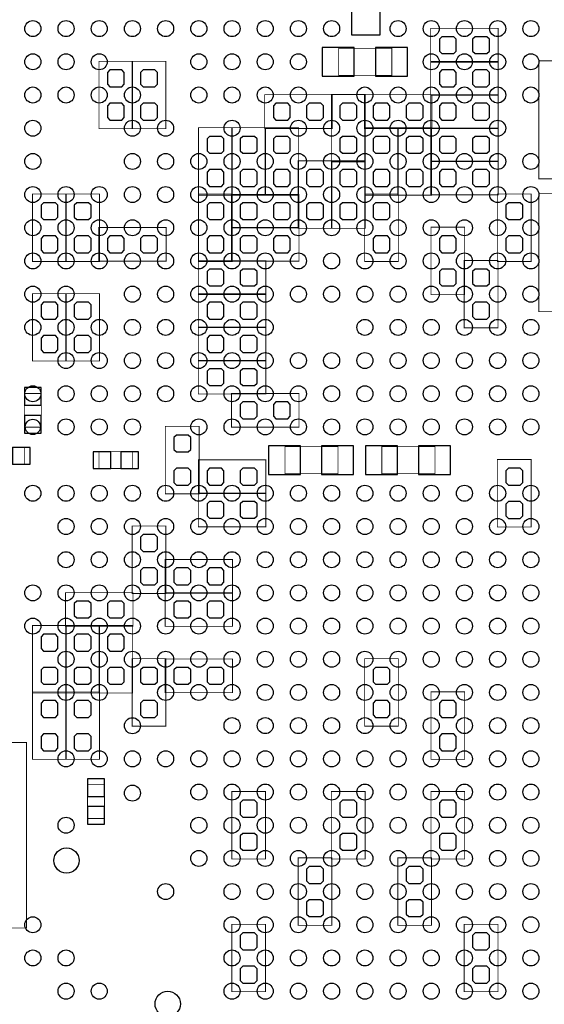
# Model space of a CAD drawing. Extents: x -127 to 3470, y -2628 to 437.
# Tile 3 of 6: x 1510 to 2132, y -1376 to -208. Entities that reach past the tile are written whole.
import ezdxf

# ---------------------------------------------------------------- set-up
doc = ezdxf.new("R2010")
doc.units = 0
for name, color, linetype in [('PG_ASSEMBLY_BOTTOM', 3, 'CONTINUOUS'), ('PIN_BOTTOM', 4, 'CONTINUOUS'), ('VC_BOTTOM', 6, 'CONTINUOUS')]:
    doc.layers.add(name, color=color, linetype=linetype)

msp = doc.modelspace()

# ---------------------------------------------------------------- linework, layer by layer
at = {"layer": 'PG_ASSEMBLY_BOTTOM', "const_width": 1}
for points in [[(1996.89, -217.875), (1996.89, -227.875), (1996.89, -257.875), (2076.89, -257.875), (2076.89, -217.875)], [(1887.78, -241.56), (1887.78, -273.56), (1950.78, -273.56), (1950.78, -241.56)], [(1603.505, -336.93), (1613.505, -336.93), (1643.505, -336.93), (1643.505, -256.93), (1603.505, -256.93)], [(1642.875, -336.93), (1652.875, -336.93), (1682.875, -336.93), (1682.875, -256.93), (1642.875, -256.93)], [(1996.89, -257.245), (1996.89, -267.245), (1996.89, -297.245), (2076.89, -297.245), (2076.89, -257.245)], [(2125, -396.429), (2185, -396.429), (2185, -256.429), (2125, -256.429)], [(1880.04, -336.615), (1880.04, -326.615), (1880.04, -296.615), (1800.04, -296.615), (1800.04, -336.615)], [(1879.095, -376.3), (1889.095, -376.3), (1919.095, -376.3), (1919.095, -296.3), (1879.095, -296.3)], [(1918.15, -296.615), (1918.15, -306.615), (1918.15, -336.615), (1998.15, -336.615), (1998.15, -296.615)], [(1996.89, -296.615), (1996.89, -306.615), (1996.89, -336.615), (2076.89, -336.615), (2076.89, -296.615)], [(1721.615, -415.67), (1731.615, -415.67), (1761.615, -415.67), (1761.615, -335.67), (1721.615, -335.67)], [(1800.985, -335.67), (1790.985, -335.67), (1760.985, -335.67), (1760.985, -415.67), (1800.985, -415.67)], [(1840.355, -335.67), (1830.355, -335.67), (1800.355, -335.67), (1800.355, -415.67), (1840.355, -415.67)], [(1958.465, -335.67), (1948.465, -335.67), (1918.465, -335.67), (1918.465, -415.67), (1958.465, -415.67)], [(1997.835, -335.67), (1987.835, -335.67), (1957.835, -335.67), (1957.835, -415.67), (1997.835, -415.67)], [(1996.89, -335.985), (1996.89, -345.985), (1996.89, -375.985), (2076.89, -375.985), (2076.89, -335.985)], [(1879.725, -375.04), (1869.725, -375.04), (1839.725, -375.04), (1839.725, -455.04), (1879.725, -455.04)], [(1919.095, -375.04), (1909.095, -375.04), (1879.095, -375.04), (1879.095, -455.04), (1919.095, -455.04)], [(1996.89, -375.355), (1996.89, -385.355), (1996.89, -415.355), (2076.89, -415.355), (2076.89, -375.355)], [(1564.765, -414.41), (1554.765, -414.41), (1524.765, -414.41), (1524.765, -494.41), (1564.765, -494.41)], [(1604.135, -414.41), (1594.135, -414.41), (1564.135, -414.41), (1564.135, -494.41), (1604.135, -494.41)], [(1721.615, -494.41), (1731.615, -494.41), (1761.615, -494.41), (1761.615, -414.41), (1721.615, -414.41)], [(1840.67, -454.725), (1840.67, -444.725), (1840.67, -414.725), (1760.67, -414.725), (1760.67, -454.725)], [(1918.465, -494.41), (1928.465, -494.41), (1958.465, -494.41), (1958.465, -414.41), (1918.465, -414.41)], [(2115.945, -414.41), (2105.945, -414.41), (2075.945, -414.41), (2075.945, -494.41), (2115.945, -494.41)], [(2125, -553.966), (2185, -553.966), (2185, -413.966), (2125, -413.966)], [(1603.19, -454.095), (1603.19, -464.095), (1603.19, -494.095), (1683.19, -494.095), (1683.19, -454.095)], [(1760.67, -454.095), (1760.67, -464.095), (1760.67, -494.095), (1840.67, -494.095), (1840.67, -454.095)], [(2037.205, -453.78), (2027.205, -453.78), (1997.205, -453.78), (1997.205, -533.78), (2037.205, -533.78)], [(1721.3, -493.465), (1721.3, -503.465), (1721.3, -533.465), (1801.3, -533.465), (1801.3, -493.465)], [(2076.575, -493.15), (2066.575, -493.15), (2036.575, -493.15), (2036.575, -573.15), (2076.575, -573.15)], [(1564.765, -532.52), (1554.765, -532.52), (1524.765, -532.52), (1524.765, -612.52), (1564.765, -612.52)], [(1604.135, -532.52), (1594.135, -532.52), (1564.135, -532.52), (1564.135, -612.52), (1604.135, -612.52)], [(1801.3, -572.835), (1801.3, -562.835), (1801.3, -532.835), (1721.3, -532.835), (1721.3, -572.835)], [(1721.3, -572.205), (1721.3, -582.205), (1721.3, -612.205), (1801.3, -612.205), (1801.3, -572.205)], [(1721.3, -611.575), (1721.3, -621.575), (1721.3, -651.575), (1801.3, -651.575), (1801.3, -611.575)], [(1515.08, -690.945), (1535.08, -690.945), (1535.08, -650.945), (1515.08, -650.945)], [(1760.67, -650.945), (1760.67, -660.945), (1760.67, -690.945), (1840.67, -690.945), (1840.67, -650.945)], [(1722.245, -690), (1712.245, -690), (1682.245, -690), (1682.245, -770), (1722.245, -770)], [(1515, -735), (1515, -715), (1475, -715), (1475, -735)], [(1643.505, -740), (1643.505, -720), (1603.505, -720), (1603.505, -740)], [(1824, -714), (1824, -746), (1887, -746), (1887, -714)], [(1939, -714), (1939, -746), (2002, -746), (2002, -714)], [(1801.3, -769.685), (1801.3, -759.685), (1801.3, -729.685), (1721.3, -729.685), (1721.3, -769.685)], [(2075.945, -809.37), (2085.945, -809.37), (2115.945, -809.37), (2115.945, -729.37), (2075.945, -729.37)], [(1801.3, -809.055), (1801.3, -799.055), (1801.3, -769.055), (1721.3, -769.055), (1721.3, -809.055)], [(1642.88, -888.115), (1652.88, -888.115), (1682.88, -888.115), (1682.88, -808.115), (1642.88, -808.115)], [(1681.93, -847.795), (1681.93, -857.795), (1681.93, -887.795), (1761.93, -887.795), (1761.93, -847.795)], [(1563.82, -887.165), (1563.82, -897.165), (1563.82, -927.165), (1643.82, -927.165), (1643.82, -887.165)], [(1681.93, -887.165), (1681.93, -897.165), (1681.93, -927.165), (1761.93, -927.165), (1761.93, -887.165)], [(1564.765, -926.22), (1554.765, -926.22), (1524.765, -926.22), (1524.765, -1006.22), (1564.765, -1006.22)], [(1564.135, -1006.22), (1574.135, -1006.22), (1604.135, -1006.22), (1604.135, -926.22), (1564.135, -926.22)], [(1643.505, -926.22), (1633.505, -926.22), (1603.505, -926.22), (1603.505, -1006.22), (1643.505, -1006.22)], [(1682.875, -965.59), (1672.875, -965.59), (1642.875, -965.59), (1642.875, -1045.59), (1682.875, -1045.59)], [(1681.93, -965.905), (1681.93, -975.905), (1681.93, -1005.905), (1761.93, -1005.905), (1761.93, -965.905)], [(1918.465, -1045.59), (1928.465, -1045.59), (1958.465, -1045.59), (1958.465, -965.59), (1918.465, -965.59)], [(1524.765, -1084.97), (1534.765, -1084.97), (1564.765, -1084.97), (1564.765, -1004.97), (1524.765, -1004.97)], [(1604.135, -1004.97), (1594.135, -1004.97), (1564.135, -1004.97), (1564.135, -1084.97), (1604.135, -1084.97)], [(2037.205, -1004.96), (2027.205, -1004.96), (1997.205, -1004.96), (1997.205, -1084.96), (2037.205, -1084.96)], [(1517.5, -1065), (1437.5, -1065), (1437.5, -1285), (1517.5, -1285)], [(1610, -1115), (1590, -1115), (1590, -1155), (1610, -1155)], [(1800.985, -1123.07), (1790.985, -1123.07), (1760.985, -1123.07), (1760.985, -1203.07), (1800.985, -1203.07)], [(1919.095, -1123.07), (1909.095, -1123.07), (1879.095, -1123.07), (1879.095, -1203.07), (1919.095, -1203.07)], [(2037.205, -1123.07), (2027.205, -1123.07), (1997.205, -1123.07), (1997.205, -1203.07), (2037.205, -1203.07)], [(1879.725, -1201.81), (1869.725, -1201.81), (1839.725, -1201.81), (1839.725, -1281.81), (1879.725, -1281.81)], [(1997.835, -1201.81), (1987.835, -1201.81), (1957.835, -1201.81), (1957.835, -1281.81), (1997.835, -1281.81)], [(1800.985, -1280.55), (1790.985, -1280.55), (1760.985, -1280.55), (1760.985, -1360.55), (1800.985, -1360.55)], [(2076.575, -1280.55), (2066.575, -1280.55), (2036.575, -1280.55), (2036.575, -1360.55), (2076.575, -1360.55)]]:
    msp.add_lwpolyline(points, close=True, dxfattribs=at)
at = {"layer": 'PIN_BOTTOM'}
for points in [[(1903, -187.5), (1903, -225.5), (1937, -225.5), (1937, -187.5)], [(2007.2, -230.875), (2007.2, -244.875), (2010.2, -247.875), (2024.2, -247.875), (2027.2, -244.875), (2027.2, -230.875), (2024.2, -227.875), (2010.2, -227.875)], [(2046.58, -230.875), (2046.58, -244.875), (2049.58, -247.875), (2063.58, -247.875), (2066.58, -244.875), (2066.58, -230.875), (2063.58, -227.875), (2049.58, -227.875)], [(1906.28, -240.56), (1868.28, -240.56), (1868.28, -274.56), (1906.28, -274.56)], [(1969.28, -240.56), (1931.28, -240.56), (1931.28, -274.56), (1969.28, -274.56)], [(1616.505, -287.24), (1630.505, -287.24), (1633.505, -284.24), (1633.505, -270.24), (1630.505, -267.24), (1616.505, -267.24), (1613.505, -270.24), (1613.505, -284.24)], [(1655.875, -287.24), (1669.875, -287.24), (1672.875, -284.24), (1672.875, -270.24), (1669.875, -267.24), (1655.875, -267.24), (1652.875, -270.24), (1652.875, -284.24)], [(2007.2, -270.245), (2007.2, -284.245), (2010.2, -287.245), (2024.2, -287.245), (2027.2, -284.245), (2027.2, -270.245), (2024.2, -267.245), (2010.2, -267.245)], [(2046.58, -270.245), (2046.58, -284.245), (2049.58, -287.245), (2063.58, -287.245), (2066.58, -284.245), (2066.58, -270.245), (2063.58, -267.245), (2049.58, -267.245)], [(1616.505, -326.62), (1630.505, -326.62), (1633.505, -323.62), (1633.505, -309.62), (1630.505, -306.62), (1616.505, -306.62), (1613.505, -309.62), (1613.505, -323.62)], [(1655.875, -326.62), (1669.875, -326.62), (1672.875, -323.62), (1672.875, -309.62), (1669.875, -306.62), (1655.875, -306.62), (1652.875, -309.62), (1652.875, -323.62)], [(1830.35, -323.615), (1830.35, -309.615), (1827.35, -306.615), (1813.35, -306.615), (1810.35, -309.615), (1810.35, -323.615), (1813.35, -326.615), (1827.35, -326.615)], [(1869.73, -323.615), (1869.73, -309.615), (1866.73, -306.615), (1852.73, -306.615), (1849.73, -309.615), (1849.73, -323.615), (1852.73, -326.615), (1866.73, -326.615)], [(1892.095, -326.61), (1906.095, -326.61), (1909.095, -323.61), (1909.095, -309.61), (1906.095, -306.61), (1892.095, -306.61), (1889.095, -309.61), (1889.095, -323.61)], [(1928.46, -309.615), (1928.46, -323.615), (1931.46, -326.615), (1945.46, -326.615), (1948.46, -323.615), (1948.46, -309.615), (1945.46, -306.615), (1931.46, -306.615)], [(1967.84, -309.615), (1967.84, -323.615), (1970.84, -326.615), (1984.84, -326.615), (1987.84, -323.615), (1987.84, -309.615), (1984.84, -306.615), (1970.84, -306.615)], [(2007.2, -309.615), (2007.2, -323.615), (2010.2, -326.615), (2024.2, -326.615), (2027.2, -323.615), (2027.2, -309.615), (2024.2, -306.615), (2010.2, -306.615)], [(2046.58, -309.615), (2046.58, -323.615), (2049.58, -326.615), (2063.58, -326.615), (2066.58, -323.615), (2066.58, -309.615), (2063.58, -306.615), (2049.58, -306.615)], [(1734.615, -365.98), (1748.615, -365.98), (1751.615, -362.98), (1751.615, -348.98), (1748.615, -345.98), (1734.615, -345.98), (1731.615, -348.98), (1731.615, -362.98)], [(1787.985, -345.98), (1773.985, -345.98), (1770.985, -348.98), (1770.985, -362.98), (1773.985, -365.98), (1787.985, -365.98), (1790.985, -362.98), (1790.985, -348.98)], [(1827.355, -345.98), (1813.355, -345.98), (1810.355, -348.98), (1810.355, -362.98), (1813.355, -365.98), (1827.355, -365.98), (1830.355, -362.98), (1830.355, -348.98)], [(1892.095, -365.99), (1906.095, -365.99), (1909.095, -362.99), (1909.095, -348.99), (1906.095, -345.99), (1892.095, -345.99), (1889.095, -348.99), (1889.095, -362.99)], [(1945.465, -345.98), (1931.465, -345.98), (1928.465, -348.98), (1928.465, -362.98), (1931.465, -365.98), (1945.465, -365.98), (1948.465, -362.98), (1948.465, -348.98)], [(1984.835, -345.98), (1970.835, -345.98), (1967.835, -348.98), (1967.835, -362.98), (1970.835, -365.98), (1984.835, -365.98), (1987.835, -362.98), (1987.835, -348.98)], [(2007.2, -348.985), (2007.2, -362.985), (2010.2, -365.985), (2024.2, -365.985), (2027.2, -362.985), (2027.2, -348.985), (2024.2, -345.985), (2010.2, -345.985)], [(2046.58, -348.985), (2046.58, -362.985), (2049.58, -365.985), (2063.58, -365.985), (2066.58, -362.985), (2066.58, -348.985), (2063.58, -345.985), (2049.58, -345.985)], [(1734.615, -405.36), (1748.615, -405.36), (1751.615, -402.36), (1751.615, -388.36), (1748.615, -385.36), (1734.615, -385.36), (1731.615, -388.36), (1731.615, -402.36)], [(1787.985, -385.36), (1773.985, -385.36), (1770.985, -388.36), (1770.985, -402.36), (1773.985, -405.36), (1787.985, -405.36), (1790.985, -402.36), (1790.985, -388.36)], [(1827.355, -385.36), (1813.355, -385.36), (1810.355, -388.36), (1810.355, -402.36), (1813.355, -405.36), (1827.355, -405.36), (1830.355, -402.36), (1830.355, -388.36)], [(1866.725, -385.35), (1852.725, -385.35), (1849.725, -388.35), (1849.725, -402.35), (1852.725, -405.35), (1866.725, -405.35), (1869.725, -402.35), (1869.725, -388.35)], [(1906.095, -385.35), (1892.095, -385.35), (1889.095, -388.35), (1889.095, -402.35), (1892.095, -405.35), (1906.095, -405.35), (1909.095, -402.35), (1909.095, -388.35)], [(1945.465, -385.36), (1931.465, -385.36), (1928.465, -388.36), (1928.465, -402.36), (1931.465, -405.36), (1945.465, -405.36), (1948.465, -402.36), (1948.465, -388.36)], [(1984.835, -385.36), (1970.835, -385.36), (1967.835, -388.36), (1967.835, -402.36), (1970.835, -405.36), (1984.835, -405.36), (1987.835, -402.36), (1987.835, -388.36)], [(2007.2, -388.355), (2007.2, -402.355), (2010.2, -405.355), (2024.2, -405.355), (2027.2, -402.355), (2027.2, -388.355), (2024.2, -385.355), (2010.2, -385.355)], [(2046.58, -388.355), (2046.58, -402.355), (2049.58, -405.355), (2063.58, -405.355), (2066.58, -402.355), (2066.58, -388.355), (2063.58, -385.355), (2049.58, -385.355)], [(1551.765, -424.72), (1537.765, -424.72), (1534.765, -427.72), (1534.765, -441.72), (1537.765, -444.72), (1551.765, -444.72), (1554.765, -441.72), (1554.765, -427.72)], [(1591.135, -424.72), (1577.135, -424.72), (1574.135, -427.72), (1574.135, -441.72), (1577.135, -444.72), (1591.135, -444.72), (1594.135, -441.72), (1594.135, -427.72)], [(1734.615, -444.72), (1748.615, -444.72), (1751.615, -441.72), (1751.615, -427.72), (1748.615, -424.72), (1734.615, -424.72), (1731.615, -427.72), (1731.615, -441.72)], [(1790.98, -441.725), (1790.98, -427.725), (1787.98, -424.725), (1773.98, -424.725), (1770.98, -427.725), (1770.98, -441.725), (1773.98, -444.725), (1787.98, -444.725)], [(1830.36, -441.725), (1830.36, -427.725), (1827.36, -424.725), (1813.36, -424.725), (1810.36, -427.725), (1810.36, -441.725), (1813.36, -444.725), (1827.36, -444.725)], [(1866.725, -424.73), (1852.725, -424.73), (1849.725, -427.73), (1849.725, -441.73), (1852.725, -444.73), (1866.725, -444.73), (1869.725, -441.73), (1869.725, -427.73)], [(1906.095, -424.73), (1892.095, -424.73), (1889.095, -427.73), (1889.095, -441.73), (1892.095, -444.73), (1906.095, -444.73), (1909.095, -441.73), (1909.095, -427.73)], [(1931.465, -444.72), (1945.465, -444.72), (1948.465, -441.72), (1948.465, -427.72), (1945.465, -424.72), (1931.465, -424.72), (1928.465, -427.72), (1928.465, -441.72)], [(2102.945, -424.72), (2088.945, -424.72), (2085.945, -427.72), (2085.945, -441.72), (2088.945, -444.72), (2102.945, -444.72), (2105.945, -441.72), (2105.945, -427.72)], [(1551.765, -464.1), (1537.765, -464.1), (1534.765, -467.1), (1534.765, -481.1), (1537.765, -484.1), (1551.765, -484.1), (1554.765, -481.1), (1554.765, -467.1)], [(1591.135, -464.1), (1577.135, -464.1), (1574.135, -467.1), (1574.135, -481.1), (1577.135, -484.1), (1591.135, -484.1), (1594.135, -481.1), (1594.135, -467.1)], [(1613.5, -467.095), (1613.5, -481.095), (1616.5, -484.095), (1630.5, -484.095), (1633.5, -481.095), (1633.5, -467.095), (1630.5, -464.095), (1616.5, -464.095)], [(1652.88, -467.095), (1652.88, -481.095), (1655.88, -484.095), (1669.88, -484.095), (1672.88, -481.095), (1672.88, -467.095), (1669.88, -464.095), (1655.88, -464.095)], [(1734.615, -484.1), (1748.615, -484.1), (1751.615, -481.1), (1751.615, -467.1), (1748.615, -464.1), (1734.615, -464.1), (1731.615, -467.1), (1731.615, -481.1)], [(1770.98, -467.095), (1770.98, -481.095), (1773.98, -484.095), (1787.98, -484.095), (1790.98, -481.095), (1790.98, -467.095), (1787.98, -464.095), (1773.98, -464.095)], [(1810.36, -467.095), (1810.36, -481.095), (1813.36, -484.095), (1827.36, -484.095), (1830.36, -481.095), (1830.36, -467.095), (1827.36, -464.095), (1813.36, -464.095)], [(1931.465, -484.1), (1945.465, -484.1), (1948.465, -481.1), (1948.465, -467.1), (1945.465, -464.1), (1931.465, -464.1), (1928.465, -467.1), (1928.465, -481.1)], [(2024.205, -464.09), (2010.205, -464.09), (2007.205, -467.09), (2007.205, -481.09), (2010.205, -484.09), (2024.205, -484.09), (2027.205, -481.09), (2027.205, -467.09)], [(2102.945, -464.1), (2088.945, -464.1), (2085.945, -467.1), (2085.945, -481.1), (2088.945, -484.1), (2102.945, -484.1), (2105.945, -481.1), (2105.945, -467.1)], [(1731.61, -506.465), (1731.61, -520.465), (1734.61, -523.465), (1748.61, -523.465), (1751.61, -520.465), (1751.61, -506.465), (1748.61, -503.465), (1734.61, -503.465)], [(1770.99, -506.465), (1770.99, -520.465), (1773.99, -523.465), (1787.99, -523.465), (1790.99, -520.465), (1790.99, -506.465), (1787.99, -503.465), (1773.99, -503.465)], [(2024.205, -503.47), (2010.205, -503.47), (2007.205, -506.47), (2007.205, -520.47), (2010.205, -523.47), (2024.205, -523.47), (2027.205, -520.47), (2027.205, -506.47)], [(2063.575, -503.46), (2049.575, -503.46), (2046.575, -506.46), (2046.575, -520.46), (2049.575, -523.46), (2063.575, -523.46), (2066.575, -520.46), (2066.575, -506.46)], [(1551.765, -542.83), (1537.765, -542.83), (1534.765, -545.83), (1534.765, -559.83), (1537.765, -562.83), (1551.765, -562.83), (1554.765, -559.83), (1554.765, -545.83)], [(1591.135, -542.83), (1577.135, -542.83), (1574.135, -545.83), (1574.135, -559.83), (1577.135, -562.83), (1591.135, -562.83), (1594.135, -559.83), (1594.135, -545.83)], [(1751.61, -559.835), (1751.61, -545.835), (1748.61, -542.835), (1734.61, -542.835), (1731.61, -545.835), (1731.61, -559.835), (1734.61, -562.835), (1748.61, -562.835)], [(1790.99, -559.835), (1790.99, -545.835), (1787.99, -542.835), (1773.99, -542.835), (1770.99, -545.835), (1770.99, -559.835), (1773.99, -562.835), (1787.99, -562.835)], [(2063.575, -542.84), (2049.575, -542.84), (2046.575, -545.84), (2046.575, -559.84), (2049.575, -562.84), (2063.575, -562.84), (2066.575, -559.84), (2066.575, -545.84)], [(1551.765, -582.21), (1537.765, -582.21), (1534.765, -585.21), (1534.765, -599.21), (1537.765, -602.21), (1551.765, -602.21), (1554.765, -599.21), (1554.765, -585.21)], [(1591.135, -582.21), (1577.135, -582.21), (1574.135, -585.21), (1574.135, -599.21), (1577.135, -602.21), (1591.135, -602.21), (1594.135, -599.21), (1594.135, -585.21)], [(1731.61, -585.205), (1731.61, -599.205), (1734.61, -602.205), (1748.61, -602.205), (1751.61, -599.205), (1751.61, -585.205), (1748.61, -582.205), (1734.61, -582.205)], [(1770.99, -585.205), (1770.99, -599.205), (1773.99, -602.205), (1787.99, -602.205), (1790.99, -599.205), (1790.99, -585.205), (1787.99, -582.205), (1773.99, -582.205)], [(1731.61, -624.575), (1731.61, -638.575), (1734.61, -641.575), (1748.61, -641.575), (1751.61, -638.575), (1751.61, -624.575), (1748.61, -621.575), (1734.61, -621.575)], [(1770.99, -624.575), (1770.99, -638.575), (1773.99, -641.575), (1787.99, -641.575), (1790.99, -638.575), (1790.99, -624.575), (1787.99, -621.575), (1773.99, -621.575)], [(1515.08, -643.945), (1515.08, -664.945), (1535.08, -664.945), (1535.08, -643.945)], [(1770.98, -663.945), (1770.98, -677.945), (1773.98, -680.945), (1787.98, -680.945), (1790.98, -677.945), (1790.98, -663.945), (1787.98, -660.945), (1773.98, -660.945)], [(1810.36, -663.945), (1810.36, -677.945), (1813.36, -680.945), (1827.36, -680.945), (1830.36, -677.945), (1830.36, -663.945), (1827.36, -660.945), (1813.36, -660.945)], [(1515.08, -676.945), (1515.08, -697.945), (1535.08, -697.945), (1535.08, -676.945)], [(1709.245, -700.31), (1695.245, -700.31), (1692.245, -703.31), (1692.245, -717.31), (1695.245, -720.31), (1709.245, -720.31), (1712.245, -717.31), (1712.245, -703.31)], [(1501, -735), (1522, -735), (1522, -715), (1501, -715)], [(1596.505, -740), (1617.505, -740), (1617.505, -720), (1596.505, -720)], [(1629.505, -740), (1650.505, -740), (1650.505, -720), (1629.505, -720)], [(1842.5, -713), (1804.5, -713), (1804.5, -747), (1842.5, -747)], [(1905.5, -713), (1867.5, -713), (1867.5, -747), (1905.5, -747)], [(1957.5, -713), (1919.5, -713), (1919.5, -747), (1957.5, -747)], [(2020.5, -713), (1982.5, -713), (1982.5, -747), (2020.5, -747)], [(1709.245, -739.69), (1695.245, -739.69), (1692.245, -742.69), (1692.245, -756.69), (1695.245, -759.69), (1709.245, -759.69), (1712.245, -756.69), (1712.245, -742.69)], [(1751.61, -756.685), (1751.61, -742.685), (1748.61, -739.685), (1734.61, -739.685), (1731.61, -742.685), (1731.61, -756.685), (1734.61, -759.685), (1748.61, -759.685)], [(1790.99, -756.685), (1790.99, -742.685), (1787.99, -739.685), (1773.99, -739.685), (1770.99, -742.685), (1770.99, -756.685), (1773.99, -759.685), (1787.99, -759.685)], [(2088.945, -759.68), (2102.945, -759.68), (2105.945, -756.68), (2105.945, -742.68), (2102.945, -739.68), (2088.945, -739.68), (2085.945, -742.68), (2085.945, -756.68)], [(1751.61, -796.055), (1751.61, -782.055), (1748.61, -779.055), (1734.61, -779.055), (1731.61, -782.055), (1731.61, -796.055), (1734.61, -799.055), (1748.61, -799.055)], [(1790.99, -796.055), (1790.99, -782.055), (1787.99, -779.055), (1773.99, -779.055), (1770.99, -782.055), (1770.99, -796.055), (1773.99, -799.055), (1787.99, -799.055)], [(2088.945, -799.06), (2102.945, -799.06), (2105.945, -796.06), (2105.945, -782.06), (2102.945, -779.06), (2088.945, -779.06), (2085.945, -782.06), (2085.945, -796.06)], [(1655.88, -838.425), (1669.88, -838.425), (1672.88, -835.425), (1672.88, -821.425), (1669.88, -818.425), (1655.88, -818.425), (1652.88, -821.425), (1652.88, -835.425)], [(1655.88, -877.805), (1669.88, -877.805), (1672.88, -874.805), (1672.88, -860.805), (1669.88, -857.805), (1655.88, -857.805), (1652.88, -860.805), (1652.88, -874.805)], [(1692.24, -860.795), (1692.24, -874.795), (1695.24, -877.795), (1709.24, -877.795), (1712.24, -874.795), (1712.24, -860.795), (1709.24, -857.795), (1695.24, -857.795)], [(1731.62, -860.795), (1731.62, -874.795), (1734.62, -877.795), (1748.62, -877.795), (1751.62, -874.795), (1751.62, -860.795), (1748.62, -857.795), (1734.62, -857.795)], [(1574.13, -900.165), (1574.13, -914.165), (1577.13, -917.165), (1591.13, -917.165), (1594.13, -914.165), (1594.13, -900.165), (1591.13, -897.165), (1577.13, -897.165)], [(1613.51, -900.165), (1613.51, -914.165), (1616.51, -917.165), (1630.51, -917.165), (1633.51, -914.165), (1633.51, -900.165), (1630.51, -897.165), (1616.51, -897.165)], [(1692.24, -900.165), (1692.24, -914.165), (1695.24, -917.165), (1709.24, -917.165), (1712.24, -914.165), (1712.24, -900.165), (1709.24, -897.165), (1695.24, -897.165)], [(1731.62, -900.165), (1731.62, -914.165), (1734.62, -917.165), (1748.62, -917.165), (1751.62, -914.165), (1751.62, -900.165), (1748.62, -897.165), (1734.62, -897.165)], [(1551.765, -936.53), (1537.765, -936.53), (1534.765, -939.53), (1534.765, -953.53), (1537.765, -956.53), (1551.765, -956.53), (1554.765, -953.53), (1554.765, -939.53)], [(1577.135, -956.53), (1591.135, -956.53), (1594.135, -953.53), (1594.135, -939.53), (1591.135, -936.53), (1577.135, -936.53), (1574.135, -939.53), (1574.135, -953.53)], [(1630.505, -936.53), (1616.505, -936.53), (1613.505, -939.53), (1613.505, -953.53), (1616.505, -956.53), (1630.505, -956.53), (1633.505, -953.53), (1633.505, -939.53)], [(1551.765, -975.91), (1537.765, -975.91), (1534.765, -978.91), (1534.765, -992.91), (1537.765, -995.91), (1551.765, -995.91), (1554.765, -992.91), (1554.765, -978.91)], [(1577.135, -995.91), (1591.135, -995.91), (1594.135, -992.91), (1594.135, -978.91), (1591.135, -975.91), (1577.135, -975.91), (1574.135, -978.91), (1574.135, -992.91)], [(1630.505, -975.91), (1616.505, -975.91), (1613.505, -978.91), (1613.505, -992.91), (1616.505, -995.91), (1630.505, -995.91), (1633.505, -992.91), (1633.505, -978.91)], [(1669.875, -975.9), (1655.875, -975.9), (1652.875, -978.9), (1652.875, -992.9), (1655.875, -995.9), (1669.875, -995.9), (1672.875, -992.9), (1672.875, -978.9)], [(1692.24, -978.905), (1692.24, -992.905), (1695.24, -995.905), (1709.24, -995.905), (1712.24, -992.905), (1712.24, -978.905), (1709.24, -975.905), (1695.24, -975.905)], [(1731.62, -978.905), (1731.62, -992.905), (1734.62, -995.905), (1748.62, -995.905), (1751.62, -992.905), (1751.62, -978.905), (1748.62, -975.905), (1734.62, -975.905)], [(1931.465, -995.9), (1945.465, -995.9), (1948.465, -992.9), (1948.465, -978.9), (1945.465, -975.9), (1931.465, -975.9), (1928.465, -978.9), (1928.465, -992.9)], [(1537.765, -1035.28), (1551.765, -1035.28), (1554.765, -1032.28), (1554.765, -1018.28), (1551.765, -1015.28), (1537.765, -1015.28), (1534.765, -1018.28), (1534.765, -1032.28)], [(1591.135, -1015.28), (1577.135, -1015.28), (1574.135, -1018.28), (1574.135, -1032.28), (1577.135, -1035.28), (1591.135, -1035.28), (1594.135, -1032.28), (1594.135, -1018.28)], [(1669.875, -1015.28), (1655.875, -1015.28), (1652.875, -1018.28), (1652.875, -1032.28), (1655.875, -1035.28), (1669.875, -1035.28), (1672.875, -1032.28), (1672.875, -1018.28)], [(1931.465, -1035.28), (1945.465, -1035.28), (1948.465, -1032.28), (1948.465, -1018.28), (1945.465, -1015.28), (1931.465, -1015.28), (1928.465, -1018.28), (1928.465, -1032.28)], [(2024.205, -1015.27), (2010.205, -1015.27), (2007.205, -1018.27), (2007.205, -1032.27), (2010.205, -1035.27), (2024.205, -1035.27), (2027.205, -1032.27), (2027.205, -1018.27)], [(1537.765, -1074.66), (1551.765, -1074.66), (1554.765, -1071.66), (1554.765, -1057.66), (1551.765, -1054.66), (1537.765, -1054.66), (1534.765, -1057.66), (1534.765, -1071.66)], [(1591.135, -1054.66), (1577.135, -1054.66), (1574.135, -1057.66), (1574.135, -1071.66), (1577.135, -1074.66), (1591.135, -1074.66), (1594.135, -1071.66), (1594.135, -1057.66)], [(2024.205, -1054.65), (2010.205, -1054.65), (2007.205, -1057.65), (2007.205, -1071.65), (2010.205, -1074.65), (2024.205, -1074.65), (2027.205, -1071.65), (2027.205, -1057.65)], [(1610, -1129), (1610, -1108), (1590, -1108), (1590, -1129)], [(1610, -1162), (1610, -1141), (1590, -1141), (1590, -1162)], [(1787.985, -1133.38), (1773.985, -1133.38), (1770.985, -1136.38), (1770.985, -1150.38), (1773.985, -1153.38), (1787.985, -1153.38), (1790.985, -1150.38), (1790.985, -1136.38)], [(1906.095, -1133.38), (1892.095, -1133.38), (1889.095, -1136.38), (1889.095, -1150.38), (1892.095, -1153.38), (1906.095, -1153.38), (1909.095, -1150.38), (1909.095, -1136.38)], [(2024.205, -1133.38), (2010.205, -1133.38), (2007.205, -1136.38), (2007.205, -1150.38), (2010.205, -1153.38), (2024.205, -1153.38), (2027.205, -1150.38), (2027.205, -1136.38)], [(1787.985, -1172.76), (1773.985, -1172.76), (1770.985, -1175.76), (1770.985, -1189.76), (1773.985, -1192.76), (1787.985, -1192.76), (1790.985, -1189.76), (1790.985, -1175.76)], [(1906.095, -1172.76), (1892.095, -1172.76), (1889.095, -1175.76), (1889.095, -1189.76), (1892.095, -1192.76), (1906.095, -1192.76), (1909.095, -1189.76), (1909.095, -1175.76)], [(2024.205, -1172.76), (2010.205, -1172.76), (2007.205, -1175.76), (2007.205, -1189.76), (2010.205, -1192.76), (2024.205, -1192.76), (2027.205, -1189.76), (2027.205, -1175.76)], [(1866.725, -1212.12), (1852.725, -1212.12), (1849.725, -1215.12), (1849.725, -1229.12), (1852.725, -1232.12), (1866.725, -1232.12), (1869.725, -1229.12), (1869.725, -1215.12)], [(1984.835, -1212.12), (1970.835, -1212.12), (1967.835, -1215.12), (1967.835, -1229.12), (1970.835, -1232.12), (1984.835, -1232.12), (1987.835, -1229.12), (1987.835, -1215.12)], [(1866.725, -1251.5), (1852.725, -1251.5), (1849.725, -1254.5), (1849.725, -1268.5), (1852.725, -1271.5), (1866.725, -1271.5), (1869.725, -1268.5), (1869.725, -1254.5)], [(1984.835, -1251.5), (1970.835, -1251.5), (1967.835, -1254.5), (1967.835, -1268.5), (1970.835, -1271.5), (1984.835, -1271.5), (1987.835, -1268.5), (1987.835, -1254.5)], [(1787.985, -1290.86), (1773.985, -1290.86), (1770.985, -1293.86), (1770.985, -1307.86), (1773.985, -1310.86), (1787.985, -1310.86), (1790.985, -1307.86), (1790.985, -1293.86)], [(2063.575, -1290.86), (2049.575, -1290.86), (2046.575, -1293.86), (2046.575, -1307.86), (2049.575, -1310.86), (2063.575, -1310.86), (2066.575, -1307.86), (2066.575, -1293.86)], [(1787.985, -1330.24), (1773.985, -1330.24), (1770.985, -1333.24), (1770.985, -1347.24), (1773.985, -1350.24), (1787.985, -1350.24), (1790.985, -1347.24), (1790.985, -1333.24)], [(2063.575, -1330.24), (2049.575, -1330.24), (2046.575, -1333.24), (2046.575, -1347.24), (2049.575, -1350.24), (2063.575, -1350.24), (2066.575, -1347.24), (2066.575, -1333.24)]]:
    msp.add_lwpolyline(points, close=True, dxfattribs=at)
at = {"layer": 'VC_BOTTOM'}
for centre, radius in [((1525.079, -218.189), 9.5), ((1564.449, -218.189), 9.5), ((1603.819, -218.189), 9.5), ((1643.189, -218.189), 9.5), ((1682.559, -218.189), 9.5), ((1721.929, -218.189), 9.5), ((1761.299, -218.189), 9.5), ((1800.669, -218.189), 9.5), ((1840.039, -218.189), 9.5), ((1879.409, -218.189), 9.5), ((1958.15, -218.189), 9.5), ((1997.52, -218.189), 9.5), ((2036.89, -218.189), 9.5), ((2076.26, -218.189), 9.5), ((2115.63, -218.189), 9.5), ((1525.079, -257.559), 9.5), ((1564.449, -257.559), 9.5), ((1603.819, -257.559), 9.5), ((1721.929, -257.559), 9.5), ((1761.299, -257.559), 9.5), ((1800.669, -257.559), 9.5), ((1840.039, -257.559), 9.5), ((1997.52, -257.559), 9.5), ((2036.89, -257.559), 9.5), ((2076.26, -257.559), 9.5), ((2115.63, -257.559), 9.5), ((1525.079, -296.929), 9.5), ((1564.449, -296.929), 9.5), ((1603.819, -296.929), 9.5), ((1643.189, -296.929), 9.5), ((1721.929, -296.929), 9.5), ((1761.299, -296.929), 9.5), ((1800.669, -296.929), 9.5), ((1840.039, -296.929), 9.5), ((1918.779, -296.929), 9.5), ((1958.15, -296.929), 9.5), ((1997.52, -296.929), 9.5), ((2036.89, -296.929), 9.5), ((2076.26, -296.929), 9.5), ((2115.63, -296.929), 9.5), ((1525.079, -336.299), 9.5), ((1643.189, -336.299), 9.5), ((1682.559, -336.299), 9.5), ((1761.299, -336.299), 9.5), ((1840.039, -336.299), 9.5), ((1879.409, -336.299), 9.5), ((1918.78, -336.299), 9.5), ((1958.15, -336.299), 9.5), ((1997.52, -336.299), 9.5), ((2076.26, -336.299), 9.5), ((1525.079, -375.669), 9.5), ((1643.189, -375.669), 9.5), ((1682.559, -375.669), 9.5), ((1721.929, -375.669), 9.5), ((1761.299, -375.669), 9.5), ((1800.669, -375.669), 9.5), ((1840.039, -375.669), 9.5), ((1879.409, -375.669), 9.5), ((1918.78, -375.669), 9.5), ((1958.15, -375.669), 9.5), ((1997.52, -375.669), 9.5), ((2036.89, -375.669), 9.5), ((2076.26, -375.669), 9.5), ((2115.63, -375.669), 9.5), ((1525.079, -415.039), 9.5), ((1564.449, -415.039), 9.5), ((1603.819, -415.039), 9.5), ((1643.189, -415.039), 9.5), ((1682.559, -415.039), 9.5), ((1721.929, -415.039), 9.5), ((1761.299, -415.039), 9.5), ((1800.669, -415.039), 9.5), ((1840.039, -415.039), 9.5), ((1879.409, -415.039), 9.5), ((1918.78, -415.039), 9.5), ((1958.15, -415.039), 9.5), ((1997.52, -415.039), 9.5), ((2036.89, -415.039), 9.5), ((2076.26, -415.039), 9.5), ((2115.63, -415.039), 9.5), ((1525.079, -454.409), 9.5), ((1564.449, -454.409), 9.5), ((1603.819, -454.409), 9.5), ((1643.189, -454.409), 9.5), ((1682.559, -454.409), 9.5), ((1721.929, -454.409), 9.5), ((1761.299, -454.409), 9.5), ((1800.669, -454.409), 9.5), ((1840.039, -454.409), 9.5), ((1879.409, -454.409), 9.5), ((1918.78, -454.409), 9.5), ((1958.15, -454.409), 9.5), ((1997.52, -454.409), 9.5), ((2036.89, -454.409), 9.5), ((2076.26, -454.409), 9.5), ((2115.63, -454.409), 9.5), ((1525.079, -493.78), 9.5), ((1564.449, -493.78), 9.5), ((1603.819, -493.78), 9.5), ((1643.189, -493.78), 9.5), ((1682.559, -493.78), 9.5), ((1721.929, -493.78), 9.5), ((1761.299, -493.78), 9.5), ((1800.669, -493.78), 9.5), ((1840.039, -493.78), 9.5), ((1879.409, -493.78), 9.5), ((1918.78, -493.78), 9.5), ((1958.15, -493.78), 9.5), ((1997.52, -493.78), 9.5), ((2036.89, -493.78), 9.5), ((2076.26, -493.78), 9.5), ((2115.63, -493.78), 9.5), ((1525.079, -533.15), 9.5), ((1564.449, -533.15), 9.5), ((1643.189, -533.15), 9.5), ((1682.559, -533.15), 9.5), ((1721.929, -533.15), 9.5), ((1761.299, -533.15), 9.5), ((1800.669, -533.15), 9.5), ((1840.039, -533.15), 9.5), ((1879.409, -533.15), 9.5), ((1918.78, -533.15), 9.5), ((1958.15, -533.15), 9.5), ((1997.52, -533.15), 9.5), ((2036.89, -533.15), 9.5), ((2076.26, -533.15), 9.5), ((2115.63, -533.15), 9.5), ((1525.079, -572.52), 9.5), ((1564.449, -572.52), 9.5), ((1603.819, -572.52), 9.5), ((1643.189, -572.52), 9.5), ((1682.559, -572.52), 9.5), ((1721.929, -572.52), 9.5), ((1761.299, -572.52), 9.5), ((1800.669, -572.52), 9.5), ((1918.78, -572.52), 9.5), ((1958.15, -572.52), 9.5), ((1997.52, -572.52), 9.5), ((2036.89, -572.52), 9.5), ((2076.26, -572.52), 9.5), ((2115.63, -572.52), 9.5), ((1564.449, -611.89), 9.5), ((1603.819, -611.89), 9.5), ((1643.189, -611.89), 9.5), ((1682.559, -611.89), 9.5), ((1721.929, -611.89), 9.5), ((1761.299, -611.89), 9.5), ((1800.669, -611.89), 9.5), ((1840.039, -611.89), 9.5), ((1879.409, -611.89), 9.5), ((1918.78, -611.89), 9.5), ((1958.15, -611.89), 9.5), ((1997.52, -611.89), 9.5), ((2036.89, -611.89), 9.5), ((2076.26, -611.89), 9.5), ((2115.63, -611.89), 9.5), ((1525.079, -651.26), 9.5), ((1564.449, -651.26), 9.5), ((1603.819, -651.26), 9.5), ((1643.189, -651.26), 9.5), ((1682.559, -651.26), 9.5), ((1721.929, -651.26), 9.5), ((1761.299, -651.26), 9.5), ((1800.669, -651.26), 9.5), ((1840.039, -651.26), 9.5), ((1879.409, -651.26), 9.5), ((1918.78, -651.26), 9.5), ((1958.15, -651.26), 9.5), ((1997.52, -651.26), 9.5), ((2036.89, -651.26), 9.5), ((2076.26, -651.26), 9.5), ((2115.63, -651.26), 9.5), ((1525.079, -690.63), 9), ((1564.449, -690.63), 9.5), ((1603.819, -690.63), 9.5), ((1643.189, -690.63), 9.5), ((1721.929, -690.63), 9.5), ((1761.299, -690.63), 9.5), ((1800.669, -690.63), 9.5), ((1840.039, -690.63), 9.5), ((1879.409, -690.63), 9.5), ((1918.78, -690.63), 9.5), ((1958.15, -690.63), 9.5), ((1997.52, -690.63), 9.5), ((2036.89, -690.63), 9.5), ((2076.26, -690.63), 9.5), ((2115.63, -690.63), 9.5), ((1525.079, -769.37), 9.5), ((1564.449, -769.37), 9.5), ((1603.819, -769.37), 9.5), ((1643.189, -769.37), 9.5), ((1682.559, -769.37), 9.5), ((1721.929, -769.37), 9.5), ((1761.299, -769.37), 9.5), ((1800.669, -769.37), 9.5), ((1840.039, -769.37), 9.5), ((1879.409, -769.37), 9.5), ((1918.78, -769.37), 9.5), ((1958.15, -769.37), 9.5), ((1997.52, -769.37), 9.5), ((2036.89, -769.37), 9.5), ((2076.26, -769.37), 9.5), ((2115.63, -769.37), 9.5), ((1564.449, -808.74), 9.5), ((1603.819, -808.74), 9.5), ((1643.189, -808.74), 9.5), ((1682.559, -808.74), 9.5), ((1721.929, -808.74), 9.5), ((1761.299, -808.74), 9.5), ((1800.669, -808.74), 9.5), ((1840.039, -808.74), 9.5), ((1879.409, -808.74), 9.5), ((1918.78, -808.74), 9.5), ((1958.15, -808.74), 9.5), ((1997.52, -808.74), 9.5), ((2036.89, -808.74), 9.5), ((2076.26, -808.74), 9.5), ((2115.63, -808.74), 9.5), ((1564.449, -848.11), 9.5), ((1603.819, -848.11), 9.5), ((1643.189, -848.11), 9.5), ((1682.559, -848.11), 9.5), ((1721.929, -848.11), 9.5), ((1761.299, -848.11), 9.5), ((1800.669, -848.11), 9.5), ((1840.039, -848.11), 9.5), ((1879.409, -848.11), 9.5), ((1918.78, -848.11), 9.5), ((1958.15, -848.11), 9.5), ((1997.52, -848.11), 9.5), ((2036.89, -848.11), 9.5), ((2076.26, -848.11), 9.5), ((2115.63, -848.11), 9.5), ((1525.079, -887.48), 9.5), ((1564.449, -887.48), 9.5), ((1603.819, -887.48), 9.5), ((1643.189, -887.48), 9.5), ((1682.559, -887.48), 9.5), ((1721.929, -887.48), 9.5), ((1761.299, -887.48), 9.5), ((1800.669, -887.48), 9.5), ((1840.039, -887.48), 9.5), ((1879.409, -887.48), 9.5), ((1918.78, -887.48), 9.5), ((1958.15, -887.48), 9.5), ((1997.52, -887.48), 9.5), ((2036.89, -887.48), 9.5), ((2076.26, -887.48), 9.5), ((2115.63, -887.48), 9.5), ((1525.079, -926.85), 9.5), ((1564.449, -926.85), 9.5), ((1603.819, -926.85), 9.5), ((1643.189, -926.85), 9.5), ((1682.559, -926.85), 9.5), ((1721.929, -926.85), 9.5), ((1761.299, -926.85), 9.5), ((1800.669, -926.85), 9.5), ((1840.039, -926.85), 9.5), ((1879.409, -926.85), 9.5), ((1918.78, -926.85), 9.5), ((1958.15, -926.85), 9.5), ((1997.52, -926.85), 9.5), ((2036.89, -926.85), 9.5), ((2076.26, -926.85), 9.5), ((2115.63, -926.85), 9.5), ((1564.449, -966.22), 9.5), ((1603.819, -966.22), 9.5), ((1643.189, -966.22), 9.5), ((1682.56, -966.22), 9.5), ((1721.929, -966.22), 9.5), ((1761.299, -966.22), 9.5), ((1800.669, -966.22), 9.5), ((1840.039, -966.22), 9.5), ((1879.409, -966.22), 9.5), ((1918.78, -966.22), 9.5), ((1958.15, -966.22), 9.5), ((1997.52, -966.22), 9.5), ((2036.89, -966.22), 9.5), ((2076.26, -966.22), 9.5), ((2115.63, -966.22), 9.5), ((1564.449, -1005.591), 9.5), ((1603.819, -1005.591), 9.5), ((1682.56, -1005.59), 9.5), ((1721.929, -1005.591), 9.5), ((1761.299, -1005.59), 9.5), ((1800.669, -1005.591), 9.5), ((1840.039, -1005.591), 9.5), ((1879.409, -1005.591), 9.5), ((1918.78, -1005.591), 9.5), ((1958.15, -1005.591), 9.5), ((1997.52, -1005.591), 9.5), ((2036.89, -1005.591), 9.5), ((2076.26, -1005.591), 9.5), ((2115.63, -1005.591), 9.5), ((1643.189, -1045.039), 9.5), ((1761.299, -1044.961), 9.5), ((1800.669, -1044.961), 9.5), ((1840.039, -1044.961), 9.5), ((1879.409, -1044.961), 9.5), ((1918.78, -1044.961), 9.5), ((1958.15, -1044.961), 9.5), ((1997.52, -1044.961), 9.5), ((2036.89, -1044.961), 9.5), ((2076.26, -1044.961), 9.5), ((2115.63, -1044.961), 9.5), ((1564.449, -1084.331), 9.5), ((1603.819, -1084.331), 9.5), ((1643.189, -1084.331), 9.5), ((1682.56, -1084.331), 9.5), ((1721.929, -1084.331), 9.5), ((1761.299, -1084.331), 9.5), ((1800.669, -1084.331), 9.5), ((1840.039, -1084.331), 9.5), ((1879.409, -1084.331), 9.5), ((1918.78, -1084.331), 9.5), ((1958.15, -1084.331), 9.5), ((1997.52, -1084.331), 9.5), ((2036.89, -1084.331), 9.5), ((2076.26, -1084.331), 9.5), ((2115.63, -1084.331), 9.5), ((1643.189, -1125), 9.5), ((1721.929, -1123.701), 9.5), ((1761.299, -1123.701), 9.5), ((1800.669, -1123.701), 9.5), ((1840.039, -1123.701), 9.5), ((1879.409, -1123.701), 9.5), ((1918.78, -1123.701), 9.5), ((1958.15, -1123.701), 9.5), ((1997.52, -1123.701), 9.5), ((2036.89, -1123.701), 9.5), ((2076.26, -1123.701), 9.5), ((2115.63, -1123.701), 9.5), ((1564.449, -1163.071), 9.5), ((1721.929, -1163.071), 9.5), ((1761.299, -1163.071), 9.5), ((1800.669, -1163.071), 9.5), ((1840.039, -1163.071), 9.5), ((1879.409, -1163.071), 9.5), ((1918.78, -1163.071), 9.5), ((1958.15, -1163.071), 9.5), ((1997.52, -1163.071), 9.5), ((2036.89, -1163.071), 9.5), ((2076.26, -1163.071), 9.5), ((2115.63, -1163.071), 9.5), ((1565, -1205), 15), ((1721.929, -1202.441), 9.5), ((1761.299, -1202.441), 9.5), ((1800.669, -1202.441), 9.5), ((1840.039, -1202.441), 9.5), ((1879.409, -1202.441), 9.5), ((1918.78, -1202.441), 9.5), ((1958.15, -1202.441), 9.5), ((1997.52, -1202.441), 9.5), ((2036.89, -1202.441), 9.5), ((2076.26, -1202.441), 9.5), ((2115.63, -1202.441), 9.5), ((1682.559, -1241.811), 9.5), ((1761.299, -1241.811), 9.5), ((1800.669, -1241.811), 9.5), ((1840.039, -1241.811), 9.5), ((1879.409, -1241.811), 9.5), ((1918.78, -1241.811), 9.5), ((1958.15, -1241.811), 9.5), ((1997.52, -1241.811), 9.5), ((2036.89, -1241.811), 9.5), ((2076.26, -1241.811), 9.5), ((2115.63, -1241.811), 9.5), ((1525.079, -1281.181), 9.5), ((1761.299, -1281.181), 9.5), ((1800.669, -1281.181), 9.5), ((1840.039, -1281.181), 9.5), ((1879.409, -1281.181), 9.5), ((1918.78, -1281.181), 9.5), ((1958.15, -1281.181), 9.5), ((1997.52, -1281.181), 9.5), ((2036.89, -1281.181), 9.5), ((2076.26, -1281.181), 9.5), ((2115.63, -1281.181), 9.5), ((1525.079, -1320.551), 9.5), ((1564.449, -1320.551), 9.5), ((1761.299, -1320.551), 9.5), ((1800.669, -1320.551), 9.5), ((1840.039, -1320.551), 9.5), ((1879.409, -1320.551), 9.5), ((1918.78, -1320.551), 9.5), ((1958.15, -1320.551), 9.5), ((1997.52, -1320.551), 9.5), ((2036.89, -1320.551), 9.5), ((2076.26, -1320.551), 9.5), ((2115.63, -1320.551), 9.5), ((1564.449, -1359.921), 9.5), ((1603.819, -1359.921), 9.5), ((1761.299, -1359.921), 9.5), ((1800.669, -1359.921), 9.5), ((1840.039, -1359.921), 9.5), ((1879.409, -1359.921), 9.5), ((1918.78, -1359.921), 9.5), ((1958.15, -1359.921), 9.5), ((1997.52, -1359.921), 9.5), ((2036.89, -1359.921), 9.5), ((2076.26, -1359.921), 9.5), ((2115.63, -1359.921), 9.5), ((1685, -1375), 15)]:
    msp.add_circle(centre, radius, dxfattribs=at)

doc.saveas('drawing.dxf')
